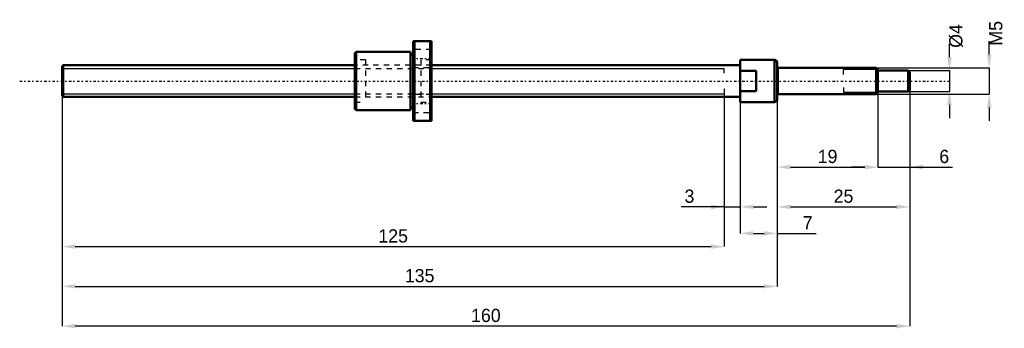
# Model space of a CAD drawing. Header units: millimetres. Extents: x -8 to 178, y -47 to 12.
import ezdxf

# ---------------------------------------------------------------- set-up
doc = ezdxf.new("R2010")
doc.units = ezdxf.units.MM
doc.linetypes.add('Center', pattern=[1.5, 0.45, -0.5, 0.05, -0.5])
doc.linetypes.add('Dashed', pattern=[2, 1, -1])
for name, color, linetype, lineweight in [('2d ConnectionPoints', 7, 'Continuous', 50), ('AM_0', 7, 'Continuous', 50), ('AM_4', 3, 'Continuous', 25), ('AM_5', 3, 'Continuous', 25), ('AM_7', 7, 'Center', 25), ('AM_9', 6, 'Dashed', 25)]:
    doc.layers.add(name, color=color, linetype=linetype, lineweight=lineweight)
doc.dimstyles.new('ISO-25', dxfattribs={"dimtxt": 2.5, "dimasz": 2.5, "dimexe": 1.25, "dimexo": 0.625, "dimtad": 1, "dimtxsty": 'Standard', "dimcen": 2.5, "dimadec": 0, "dimazin": 0, "dimtfac": 1, "dimtmove": 0, "dimatfit": 3, "dimfxl": 0, "dimarcsym": 0})

# ---------------------------------------------------------------- blocks, each defined once
blk = doc.blocks.new('1_BNK_0601_3G0_160LC5Y_Nut_0_in_BNK0601_3G0_160LC5Y_69_75__0')
at = {"layer": 'AM_0'}
for p, q in [((69.75, 7.5), (66.25, 7.5)), ((66.25, 7.5), (66.25, -7.5)), ((66.5, 7.5), (66.5, -7.5)), ((69.5, 7.5), (69.5, -7.5)), ((69.75, 7.5), (69.75, -7.5)), ((55.5, 5.5), (55.25, 5.25)), ((55.25, 5.25), (55.25, -5.25)), ((65.75, 5.5), (55.5, 5.5)), ((55.5, 5.5), (55.5, -5.5)), ((65.75, 5.5), (65.75, -5.5)), ((66.25, 5), (65.75, 5)), ((55.25, -5.25), (55.5, -5.5)), ((55.5, -5.5), (65.75, -5.5)), ((65.75, -5), (66.25, -5)), ((66.25, -7.5), (69.75, -7.5))]:
    blk.add_line(p, q, dxfattribs=at)
at = {"layer": 'AM_7'}
for p, q in [((66.075, 4.25), (69.925, 4.25)), ((66.075, -4.25), (69.925, -4.25))]:
    blk.add_line(p, q, dxfattribs=at)
at = {"layer": 'AM_9'}
for p, q in [((69.75, 5.95), (66.25, 5.95)), ((57.25, 4), (55.25, 4)), ((57.25, 4), (57.25, -4)), ((69.75, 4), (67.75, 4)), ((67.75, 4), (67.75, -4)), ((67.75, 3), (57.25, 3)), ((66.25, 2.55), (69.75, 2.55)), ((57.25, -3), (67.75, -3)), ((69.75, -2.55), (66.25, -2.55)), ((55.25, -4), (57.25, -4)), ((67.75, -4), (69.75, -4)), ((66.25, -5.95), (69.75, -5.95))]:
    blk.add_line(p, q, dxfattribs=at)
blk = doc.blocks.new('2_BNK_0601_3G0_160LC5Y_Shaft_0_in_BNK0601_3G0_160LC5Y_69_75__0')
at = {"layer": 'AM_0'}
for p, q in [((128, 4), (128, -4)), ((134.5, 4), (128, 4)), ((135, 3.71), (134.5, 4)), ((134.5, 4), (134.5, -4)), ((0.2, 3), (0, 2.8)), ((0, 2.8), (0, -2.8)), ((55.25, 3), (0.2, 3)), ((0.2, 3), (0.2, -3)), ((128, 3), (69.75, 3)), ((131, 1.94), (128, 1.94)), ((131, 1.94), (131, -1.94)), ((135, 3.71), (135, -3.71)), ((153.7, 2.5), (135.2, 2.5)), ((154, 2.2), (153.7, 2.5)), ((153.7, 2.5), (153.7, -2.5)), ((154, 2.2), (154, -2.2)), ((159.7, 2), (154, 2)), ((160, 1.7), (159.7, 2)), ((159.7, 2), (159.7, -2)), ((160, 1.7), (160, -1.7)), ((159.7, -2), (160, -1.7)), ((0, -2.8), (0.2, -3)), ((0.2, -3), (55.25, -3)), ((69.75, -3), (128, -3)), ((128, -1.94), (131, -1.94)), ((134.5, -4), (135, -3.71)), ((135.2, -2.5), (153.7, -2.5)), ((153.7, -2.5), (154, -2.2)), ((154, -2), (159.7, -2)), ((128, -4), (134.5, -4))]:
    blk.add_line(p, q, dxfattribs=at)
for centre, start, end in [((135.2, 2.7), 180, 270), ((135.2, -2.7), 90, 180)]:
    blk.add_arc(centre, 0.2, start, end, dxfattribs=at)
at = {"layer": 'AM_4'}
blk.add_line((135.2, 2.5), (135.2, -2.5), dxfattribs=at)
at = {"layer": 'AM_5'}
for p, q in [((0, 2.39), (55.25, 2.39)), ((69.75, 2.39), (125, 2.39)), ((125, 1.5), (125, 2.39)), ((154, 2.19), (147.5, 2.19)), ((147.5, 1.25), (147.5, 2.19)), ((125, -1.5), (125, -2.39)), ((147.5, -1.25), (147.5, -2.19)), ((0, -2.39), (55.25, -2.39)), ((69.75, -2.39), (125, -2.39)), ((154, -2.19), (147.5, -2.19))]:
    blk.add_line(p, q, dxfattribs=at)
at = {"layer": 'AM_5', "linetype": 'Dashed'}
for p, q in [((55.25, 2.39), (69.75, 2.39)), ((55.25, -2.39), (69.75, -2.39))]:
    blk.add_line(p, q, dxfattribs=at)
at = {"layer": 'AM_7'}
blk.add_line((-8, 0), (168, 0), dxfattribs=at)
at = {"layer": 'AM_9'}
for p, q in [((69.75, 3), (55.25, 3)), ((55.25, -3), (69.75, -3))]:
    blk.add_line(p, q, dxfattribs=at)
blk = doc.blocks.new('*D3')
at = {"layer": 'AM_5', "color": 0, "lineweight": -2}
for p, q in [((160, -1.7), (160, -16.25)), ((154, -2.2), (154, -16.25)), ((151.5, -16.25), (149, -16.25)), ((154, -16.25), (160, -16.25)), ((160, -16.25), (168.05, -16.25)), ((162.5, -16.25), (165, -16.25))]:
    blk.add_line(p, q, dxfattribs=at)
at = {"layer": 'AM_5', "color": 0}
for points in [[(151.5, -16.67), (151.5, -15.83), (154, -16.25)], [(162.5, -15.83), (162.5, -16.67), (160, -16.25)]]:
    blk.add_solid(points, dxfattribs=at)
at = {"layer": 'Defpoints', "color": 0}
for p in [(160, -1.7), (154, -2.2), (160, -16.25)]:
    blk.add_point(p, dxfattribs=at)
at = {"layer": 'AM_5', "color": 0, "insert": (166.52, -14.25), "char_height": 2.5, "attachment_point": 5}
blk.add_mtext('6', dxfattribs=at)
blk = doc.blocks.new('*D4')
at = {"layer": 'AM_5', "color": 0, "lineweight": -2}
for p, q in [((135, -3.71), (135, -16.25)), ((154, -2.2), (154, -16.25)), ((137.5, -16.25), (151.5, -16.25))]:
    blk.add_line(p, q, dxfattribs=at)
at = {"layer": 'AM_5', "color": 0}
for points in [[(137.5, -15.83), (137.5, -16.67), (135, -16.25)], [(151.5, -16.67), (151.5, -15.83), (154, -16.25)]]:
    blk.add_solid(points, dxfattribs=at)
at = {"layer": 'Defpoints', "color": 0}
for p in [(135, -3.71), (154, -2.2), (154, -16.25)]:
    blk.add_point(p, dxfattribs=at)
at = {"layer": 'AM_5', "color": 0, "insert": (144.5, -14.25), "char_height": 2.5, "attachment_point": 5}
blk.add_mtext('19', dxfattribs=at)
blk = doc.blocks.new('*D5')
at = {"layer": 'AM_5', "color": 0, "lineweight": -2}
for p, q in [((160, -1.7), (160, -23.75)), ((135, -3.71), (135, -23.75)), ((137.5, -23.75), (157.5, -23.75))]:
    blk.add_line(p, q, dxfattribs=at)
at = {"layer": 'AM_5', "color": 0}
for points in [[(137.5, -23.33), (137.5, -24.17), (135, -23.75)], [(157.5, -24.17), (157.5, -23.33), (160, -23.75)]]:
    blk.add_solid(points, dxfattribs=at)
at = {"layer": 'Defpoints', "color": 0}
for p in [(160, -1.7), (135, -3.71), (160, -23.75)]:
    blk.add_point(p, dxfattribs=at)
at = {"layer": 'AM_5', "color": 0, "insert": (147.5, -21.75), "char_height": 2.5, "attachment_point": 5}
blk.add_mtext('25', dxfattribs=at)
blk = doc.blocks.new('*D6')
at = {"layer": 'AM_5', "color": 0, "lineweight": -2}
for p, q in [((135, -3.71), (135, -28.75)), ((128, -4), (128, -28.75)), ((130.5, -28.75), (132.5, -28.75)), ((135, -28.75), (142.33, -28.75))]:
    blk.add_line(p, q, dxfattribs=at)
at = {"layer": 'AM_5', "color": 0}
for points in [[(130.5, -28.33), (130.5, -29.17), (128, -28.75)], [(132.5, -29.17), (132.5, -28.33), (135, -28.75)]]:
    blk.add_solid(points, dxfattribs=at)
at = {"layer": 'Defpoints', "color": 0}
for p in [(135, -3.71), (128, -4), (135, -28.75)]:
    blk.add_point(p, dxfattribs=at)
at = {"layer": 'AM_5', "color": 0, "insert": (140.75, -26.75), "char_height": 2.5, "attachment_point": 5}
blk.add_mtext('7', dxfattribs=at)
blk = doc.blocks.new('*D7')
at = {"layer": 'AM_5', "color": 0, "lineweight": -2}
for p, q in [((125, -2.39), (125, -23.75)), ((128, -4), (128, -23.75)), ((125, -23.75), (116.83, -23.75)), ((122.5, -23.75), (120, -23.75)), ((125, -23.75), (128, -23.75)), ((130.5, -23.75), (133, -23.75))]:
    blk.add_line(p, q, dxfattribs=at)
at = {"layer": 'AM_5', "color": 0}
for points in [[(122.5, -24.17), (122.5, -23.33), (125, -23.75)], [(130.5, -23.33), (130.5, -24.17), (128, -23.75)]]:
    blk.add_solid(points, dxfattribs=at)
at = {"layer": 'Defpoints', "color": 0}
for p in [(125, -2.39), (128, -4), (128, -23.75)]:
    blk.add_point(p, dxfattribs=at)
at = {"layer": 'AM_5', "color": 0, "insert": (118.42, -21.75), "char_height": 2.5, "attachment_point": 5}
blk.add_mtext('3', dxfattribs=at)
blk = doc.blocks.new('*D8')
at = {"layer": 'AM_5', "color": 0, "lineweight": -2}
for p, q in [((0, -2.8), (0, -31.25)), ((125, -2.39), (125, -31.25)), ((2.5, -31.25), (122.5, -31.25))]:
    blk.add_line(p, q, dxfattribs=at)
at = {"layer": 'AM_5', "color": 0}
for points in [[(2.5, -30.83), (2.5, -31.67), (0, -31.25)], [(122.5, -31.67), (122.5, -30.83), (125, -31.25)]]:
    blk.add_solid(points, dxfattribs=at)
at = {"layer": 'Defpoints', "color": 0}
for p in [(0, -2.8), (125, -2.39), (125, -31.25)]:
    blk.add_point(p, dxfattribs=at)
at = {"layer": 'AM_5', "color": 0, "insert": (62.5, -29.25), "char_height": 2.5, "attachment_point": 5}
blk.add_mtext('125', dxfattribs=at)
blk = doc.blocks.new('*D9')
at = {"layer": 'AM_5', "color": 0, "lineweight": -2}
for p, q in [((0, -2.8), (0, -38.75)), ((135, -3.71), (135, -38.75)), ((2.5, -38.75), (132.5, -38.75))]:
    blk.add_line(p, q, dxfattribs=at)
at = {"layer": 'AM_5', "color": 0}
for points in [[(2.5, -38.33), (2.5, -39.17), (0, -38.75)], [(132.5, -39.17), (132.5, -38.33), (135, -38.75)]]:
    blk.add_solid(points, dxfattribs=at)
at = {"layer": 'Defpoints', "color": 0}
for p in [(0, -2.8), (135, -3.71), (135, -38.75)]:
    blk.add_point(p, dxfattribs=at)
at = {"layer": 'AM_5', "color": 0, "insert": (67.5, -36.75), "char_height": 2.5, "attachment_point": 5}
blk.add_mtext('135', dxfattribs=at)
blk = doc.blocks.new('*D10')
at = {"layer": 'AM_5', "color": 0, "lineweight": -2}
for p, q in [((160, -1.7), (160, -46.25)), ((0, -2.8), (0, -46.25)), ((157.5, -46.25), (2.5, -46.25))]:
    blk.add_line(p, q, dxfattribs=at)
at = {"layer": 'AM_5', "color": 0}
for points in [[(2.5, -45.83), (2.5, -46.67), (0, -46.25)], [(157.5, -46.67), (157.5, -45.83), (160, -46.25)]]:
    blk.add_solid(points, dxfattribs=at)
at = {"layer": 'Defpoints', "color": 0}
for p in [(160, -1.7), (0, -2.8), (0, -46.25)]:
    blk.add_point(p, dxfattribs=at)
at = {"layer": 'AM_5', "color": 0, "insert": (80, -44.25), "char_height": 2.5, "attachment_point": 5}
blk.add_mtext('160', dxfattribs=at)
blk = doc.blocks.new('*D11')
at = {"layer": 'AM_5', "color": 0, "lineweight": -2}
for p, q in [((167.5, 4.5), (167.5, 7)), ((159.7, 2), (167.5, 2)), ((167.5, 2), (167.5, -2)), ((159.7, -2), (167.5, -2)), ((167.5, -4.5), (167.5, -7))]:
    blk.add_line(p, q, dxfattribs=at)
at = {"layer": 'AM_5', "color": 0}
for points in [[(167.08, 4.5), (167.92, 4.5), (167.5, 2)], [(167.92, -4.5), (167.08, -4.5), (167.5, -2)]]:
    blk.add_solid(points, dxfattribs=at)
at = {"layer": 'Defpoints', "color": 0}
for p in [(159.7, 2), (159.7, -2), (167.5, -2)]:
    blk.add_point(p, dxfattribs=at)
at = {"layer": 'AM_5', "color": 0, "insert": (168.75, 8.5), "char_height": 2.5, "attachment_point": 5, "rotation": 90}
blk.add_mtext('Ø4', dxfattribs=at)
blk = doc.blocks.new('*D12')
at = {"layer": 'AM_5', "color": 0, "lineweight": -2}
for p, q in [((175, 5), (175, 7.5)), ((153.7, 2.5), (175, 2.5)), ((175, 2.5), (175, -2.5)), ((153.7, -2.5), (175, -2.5)), ((175, -5), (175, -7.5))]:
    blk.add_line(p, q, dxfattribs=at)
at = {"layer": 'AM_5', "color": 0}
for points in [[(174.58, 5), (175.42, 5), (175, 2.5)], [(175.42, -5), (174.58, -5), (175, -2.5)]]:
    blk.add_solid(points, dxfattribs=at)
at = {"layer": 'Defpoints', "color": 0}
for p in [(153.7, 2.5), (153.7, -2.5), (175, -2.5)]:
    blk.add_point(p, dxfattribs=at)
at = {"layer": 'AM_5', "color": 0, "insert": (176.25, 9), "char_height": 2.5, "attachment_point": 5, "rotation": 90}
blk.add_mtext('M5', dxfattribs=at)

msp = doc.modelspace()

# ---------------------------------------------------------------- linework, layer by layer
at = {"layer": '2d ConnectionPoints'}
for p in [(0, 0), (131, 0)]:
    msp.add_point(p, dxfattribs=at)

# ---------------------------------------------------------------- block references
for name in ['1_BNK_0601_3G0_160LC5Y_Nut_0_in_BNK0601_3G0_160LC5Y_69_75__0', '2_BNK_0601_3G0_160LC5Y_Shaft_0_in_BNK0601_3G0_160LC5Y_69_75__0']:
    msp.add_blockref(name, (0, 0))

# ---------------------------------------------------------------- dimensions: what is measured, and where the dimension line sits
at = {"layer": 'AM_5'}
for base, p1, p2, text, picture, middle in [((175, -2.5), (153.7, 2.5), (153.7, -2.5), 'M5', '*D12', (176.25, 9)), ((167.5, -2), (159.7, 2), (159.7, -2), 'Ø4', '*D11', (168.75, 8.5))]:
    dim = msp.add_linear_dim(base=base, p1=p1, p2=p2, angle=90, text=text, dimstyle='ISO-25', override={"dimtxt": 2.5, "dimasz": 2.5, "dimexe": 0, "dimexo": 0, "dimgap": 0.75}, dxfattribs=at)
    dim.commit()
    dim.dimension.update_dxf_attribs({"geometry": picture, "text_midpoint": middle, "dimtype": 160, "text_rotation": 90})
for base, p1, p2, text, picture, middle in [((0, -46.25), (160, -1.7), (0, -2.8), '160', '*D10', (80, -46.25)), ((160, -23.75), (135, -3.711), (160, -1.7), '25', '*D5', (147.5, -23.75)), ((160, -16.25), (154, -2.2), (160, -1.7), '6', '*D3', (166.524, -16.25)), ((125, -31.25), (0, -2.8), (125, -2.386), '125', '*D8', (62.5, -31.25)), ((135, -38.75), (0, -2.8), (135, -3.711), '135', '*D9', (67.5, -38.75)), ((128, -23.75), (125, -2.386), (128, -4), '3', '*D7', (118.417, -23.75)), ((135, -28.75), (128, -4), (135, -3.711), '7', '*D6', (140.75, -28.75)), ((154, -16.25), (135, -3.711), (154, -2.2), '19', '*D4', (144.5, -16.25))]:
    dim = msp.add_linear_dim(base=base, p1=p1, p2=p2, text=text, dimstyle='ISO-25', override={"dimtxt": 2.5, "dimasz": 2.5, "dimexe": 0, "dimexo": 0, "dimgap": 0.75}, dxfattribs=at)
    dim.commit()
    dim.dimension.update_dxf_attribs({"geometry": picture, "text_midpoint": middle, "dimtype": 160})

doc.saveas('drawing.dxf')
